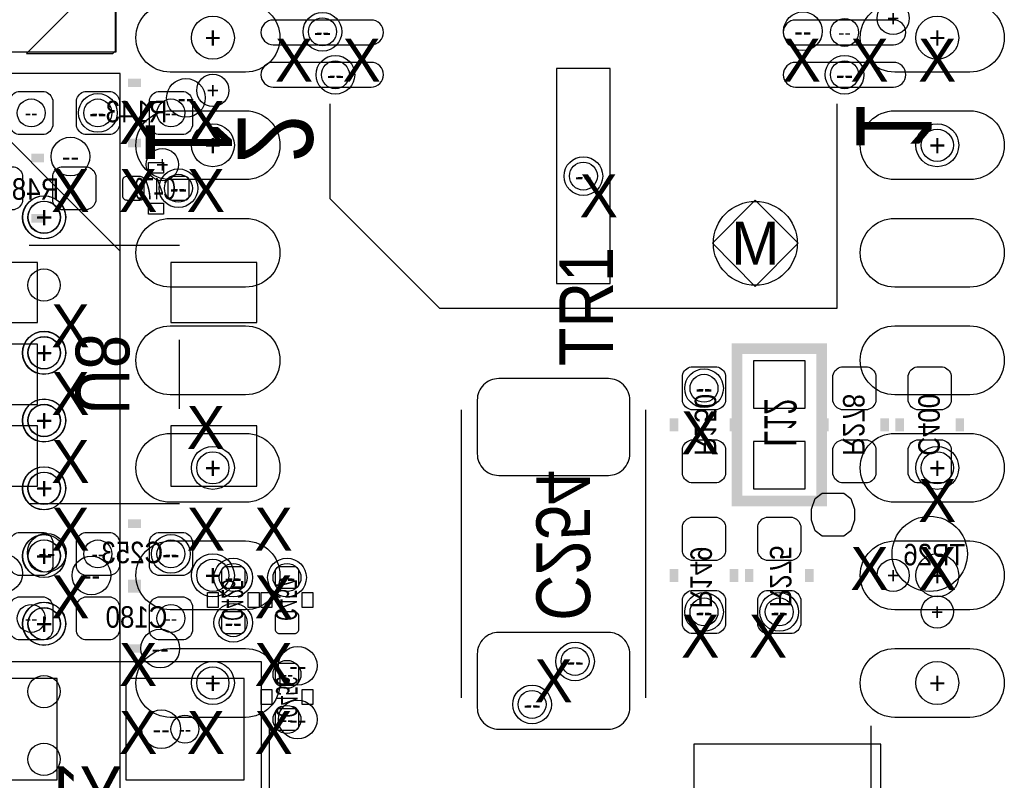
# Model space of a CAD drawing. Extents: x -22 to 398, y -34 to 263.
# Tile 23 of 48: x 45 to 57, y 25 to 34. Entities that reach past the tile are written whole.
import ezdxf
from ezdxf.enums import TextEntityAlignment as Align

# ---------------------------------------------------------------- set-up
doc = ezdxf.new("R2010")
doc.units = 0
for name, color, linetype in [('ASSY_BOT', 211, 'CONTINUOUS'), ('ASSY_TOP', 80, 'CONTINUOUS'), ('BOT', 153, 'CONTINUOUS'), ('DRILL', 254, 'CONTINUOUS'), ('SILK_BOT', 120, 'CONTINUOUS'), ('SILK_TOP', 211, 'CONTINUOUS'), ('TOP', 5, 'CONTINUOUS')]:
    doc.layers.add(name, color=color, linetype=linetype)

# ---------------------------------------------------------------- blocks, each defined once
blk = doc.blocks.new('FIGURE_CIRCLE')
blk.add_circle((0, 0), 0.5)
blk = doc.blocks.new('FIGURE_OBLONG')
blk.add_lwpolyline([(-0.5, -0.125), (-0.5, 0.125), (-0.416, 0.375), (-0.25, 0.5), (0.25, 0.5), (0.416, 0.375), (0.5, 0.125), (0.5, -0.125), (0.416, -0.375), (0.25, -0.5), (-0.25, -0.5), (-0.416, -0.375)], close=True)
blk = doc.blocks.new('FIGURE_DIAMOND')
blk.add_lwpolyline([(-0.5, 0), (0, 0.5), (0.5, 0), (0, -0.5)], close=True)

msp = doc.modelspace()

# ---------------------------------------------------------------- linework, layer by layer
at = {"layer": 'BOT'}
for points in [[(49.095152, 33.693354), (47.939452, 33.693354, 1), (47.939452, 33.401254), (49.095152, 33.401254, 1)], [(55.267352, 33.693354), (54.111652, 33.693354, 1), (54.111652, 33.401254), (55.267352, 33.401254, 1)], [(49.095152, 33.193482), (47.939452, 33.193482, 1), (47.939452, 32.901382), (49.095152, 32.901382, 1)], [(55.267352, 33.193482), (54.111652, 33.193482, 1), (54.111652, 32.901382), (55.267352, 32.901382, 1)], [(45.231304, 32.34182), (44.926504, 32.34182, -0.294587), (44.824904, 32.44342), (44.824904, 32.74822, -0.294587), (44.926504, 32.84982), (45.231304, 32.84982, -0.294587), (45.332904, 32.74822), (45.332904, 32.44342, -0.294587)], [(45.713904, 32.84982), (46.018704, 32.84982, -0.294587), (46.120304, 32.74822), (46.120304, 32.44342, -0.294587), (46.018704, 32.34182), (45.713904, 32.34182, -0.294587), (45.612304, 32.44342), (45.612304, 32.74822, -0.294587)], [(46.577504, 32.84982), (46.882304, 32.84982, -0.294587), (46.983904, 32.74822), (46.983904, 32.44342, -0.294587), (46.882304, 32.34182), (46.577504, 32.34182, -0.294587), (46.475904, 32.44342), (46.475904, 32.74822, -0.294587)], [(44.570904, 31.96082), (44.875704, 31.96082, -0.294587), (44.977304, 31.85922), (44.977304, 31.55442, -0.294587), (44.875704, 31.45282), (44.570904, 31.45282, -0.294587), (44.469304, 31.55442), (44.469304, 31.85922, -0.294587)], [(45.434504, 31.96082), (45.739304, 31.96082, -0.294587), (45.840904, 31.85922), (45.840904, 31.55442, -0.294587), (45.739304, 31.45282), (45.434504, 31.45282, -0.294587), (45.332904, 31.55442), (45.332904, 31.85922, -0.294587)], [(46.412404, 31.79572, 0.414214), (46.361604, 31.84652), (46.209204, 31.84652, 0.414214), (46.158404, 31.79572), (46.158404, 31.61792, 0.414214), (46.209204, 31.56712), (46.361604, 31.56712, 0.414214), (46.412404, 31.61792)], [(46.691804, 31.61792, 0.414214), (46.742604, 31.56712), (46.895004, 31.56712, 0.414214), (46.945804, 31.61792), (46.945804, 31.79572, 0.414214), (46.895004, 31.84652), (46.742604, 31.84652, 0.414214), (46.691804, 31.79572)], [(53.283104, 29.49702), (53.283104, 29.19222, -0.294587), (53.181504, 29.09062), (52.876704, 29.09062, -0.294587), (52.775104, 29.19222), (52.775104, 29.49702, -0.294587), (52.876704, 29.59862), (53.181504, 29.59862, -0.294587)], [(55.061104, 29.49702), (55.061104, 29.19222, -0.294587), (54.959504, 29.09062), (54.654704, 29.09062, -0.294587), (54.553104, 29.19222), (54.553104, 29.49702, -0.294587), (54.654704, 29.59862), (54.959504, 29.59862, -0.294587)], [(55.442104, 29.19222), (55.442104, 29.49702, -0.294587), (55.543704, 29.59862), (55.848504, 29.59862, -0.294587), (55.950104, 29.49702), (55.950104, 29.19222, -0.294587), (55.848504, 29.09062), (55.543704, 29.09062, -0.294587)], [(50.603404, 29.45892, 0.414214), (50.349404, 29.20492), (50.349404, 28.56992, 0.414214), (50.603404, 28.31592), (51.898804, 28.31592, 0.414214), (52.152804, 28.56992), (52.152804, 29.20492, 0.414214), (51.898804, 29.45892)], [(53.283104, 28.63342), (53.283104, 28.32862, -0.294587), (53.181504, 28.22702), (52.876704, 28.22702, -0.294587), (52.775104, 28.32862), (52.775104, 28.63342, -0.294587), (52.876704, 28.73502), (53.181504, 28.73502, -0.294587)], [(55.061104, 28.63342), (55.061104, 28.32862, -0.294587), (54.959504, 28.22702), (54.654704, 28.22702, -0.294587), (54.553104, 28.32862), (54.553104, 28.63342, -0.294587), (54.654704, 28.73502), (54.959504, 28.73502, -0.294587)], [(55.442104, 28.32862), (55.442104, 28.63342, -0.294587), (55.543704, 28.73502), (55.848504, 28.73502, -0.294587), (55.950104, 28.63342), (55.950104, 28.32862, -0.294587), (55.848504, 28.22702), (55.543704, 28.22702, -0.294587)], [(52.775104, 27.41422), (52.775104, 27.71902, -0.294587), (52.876704, 27.82062), (53.181504, 27.82062, -0.294587), (53.283104, 27.71902), (53.283104, 27.41422, -0.294587), (53.181504, 27.31262), (52.876704, 27.31262, -0.294587)], [(53.664104, 27.41422), (53.664104, 27.71902, -0.294587), (53.765704, 27.82062), (54.070504, 27.82062, -0.294587), (54.172104, 27.71902), (54.172104, 27.41422, -0.294587), (54.070504, 27.31262), (53.765704, 27.31262, -0.294587)], [(44.926504, 27.64282), (45.231304, 27.64282, -0.294587), (45.332904, 27.54122), (45.332904, 27.23642, -0.294587), (45.231304, 27.13482), (44.926504, 27.13482, -0.294587), (44.824904, 27.23642), (44.824904, 27.54122, -0.294587)], [(46.018704, 27.13482), (45.713904, 27.13482, -0.294587), (45.612304, 27.23642), (45.612304, 27.54122, -0.294587), (45.713904, 27.64282), (46.018704, 27.64282, -0.294587), (46.120304, 27.54122), (46.120304, 27.23642, -0.294587)], [(46.882304, 27.13482), (46.577504, 27.13482, -0.294587), (46.475904, 27.23642), (46.475904, 27.54122, -0.294587), (46.577504, 27.64282), (46.882304, 27.64282, -0.294587), (46.983904, 27.54122), (46.983904, 27.23642, -0.294587)], [(47.555404, 26.98242, 0.414214), (47.606204, 27.03322), (47.606204, 27.18562, 0.414214), (47.555404, 27.23642), (47.377604, 27.23642, 0.414214), (47.326804, 27.18562), (47.326804, 27.03322, 0.414214), (47.377604, 26.98242)], [(48.012604, 27.23642, 0.414214), (47.961804, 27.18562), (47.961804, 27.03322, 0.414214), (48.012604, 26.98242), (48.190404, 26.98242, 0.414214), (48.241204, 27.03322), (48.241204, 27.18562, 0.414214), (48.190404, 27.23642)], [(45.231304, 26.37282), (44.926504, 26.37282, -0.294587), (44.824904, 26.47442), (44.824904, 26.77922, -0.294587), (44.926504, 26.88082), (45.231304, 26.88082, -0.294587), (45.332904, 26.77922), (45.332904, 26.47442, -0.294587)], [(45.713904, 26.88082), (46.018704, 26.88082, -0.294587), (46.120304, 26.77922), (46.120304, 26.47442, -0.294587), (46.018704, 26.37282), (45.713904, 26.37282, -0.294587), (45.612304, 26.47442), (45.612304, 26.77922, -0.294587)], [(46.577504, 26.88082), (46.882304, 26.88082, -0.294587), (46.983904, 26.77922), (46.983904, 26.47442, -0.294587), (46.882304, 26.37282), (46.577504, 26.37282, -0.294587), (46.475904, 26.47442), (46.475904, 26.77922, -0.294587)], [(52.775104, 26.55062), (52.775104, 26.85542, -0.294587), (52.876704, 26.95702), (53.181504, 26.95702, -0.294587), (53.283104, 26.85542), (53.283104, 26.55062, -0.294587), (53.181504, 26.44902), (52.876704, 26.44902, -0.294587)], [(53.664104, 26.55062), (53.664104, 26.85542, -0.294587), (53.765704, 26.95702), (54.070504, 26.95702, -0.294587), (54.172104, 26.85542), (54.172104, 26.55062, -0.294587), (54.070504, 26.44902), (53.765704, 26.44902, -0.294587)], [(47.377604, 26.70302, 0.414214), (47.326804, 26.65222), (47.326804, 26.49982, 0.414214), (47.377604, 26.44902), (47.555404, 26.44902, 0.414214), (47.606204, 26.49982), (47.606204, 26.65222, 0.414214), (47.555404, 26.70302)], [(48.012604, 26.70302, 0.414214), (47.961804, 26.65222), (47.961804, 26.49982, 0.414214), (48.012604, 26.44902), (48.190404, 26.44902, 0.414214), (48.241204, 26.49982), (48.241204, 26.65222, 0.414214), (48.190404, 26.70302)], [(50.603404, 26.46172, 0.414214), (50.349404, 26.20772), (50.349404, 25.57272, 0.414214), (50.603404, 25.31872), (51.898804, 25.31872, 0.414214), (52.152804, 25.57272), (52.152804, 26.20772, 0.414214), (51.898804, 26.46172)], [(48.190404, 25.83942, 0.414214), (48.241204, 25.89022), (48.241204, 26.04262, 0.414214), (48.190404, 26.09342), (48.012604, 26.09342, 0.414214), (47.961804, 26.04262), (47.961804, 25.89022, 0.414214), (48.012604, 25.83942)], [(48.190404, 25.30602, 0.414214), (48.241204, 25.35682), (48.241204, 25.50922, 0.414214), (48.190404, 25.56002), (48.012604, 25.56002, 0.414214), (47.961804, 25.50922), (47.961804, 25.35682, 0.414214), (48.012604, 25.30602)]]:
    msp.add_lwpolyline(points, format="xyb", close=True, dxfattribs=at)
for points in [[(51.285902, 30.580076), (51.920902, 30.580076), (51.920902, 33.120076), (51.285902, 33.120076)], [(44.139104, 30.11932), (45.155104, 30.11932), (45.155104, 30.83052), (44.139104, 30.83052)], [(46.729904, 30.11932), (47.745904, 30.11932), (47.745904, 30.83052), (46.729904, 30.83052)], [(44.139104, 29.15412), (45.155104, 29.15412), (45.155104, 29.86532), (44.139104, 29.86532)], [(54.222904, 29.6672), (53.613304, 29.6672), (53.613304, 29.1084), (54.222904, 29.1084)], [(44.139104, 28.18892), (45.155104, 28.18892), (45.155104, 28.90012), (44.139104, 28.90012)], [(46.729904, 28.18892), (47.745904, 28.18892), (47.745904, 28.90012), (46.729904, 28.90012)], [(54.222904, 28.71724), (53.613304, 28.71724), (53.613304, 28.15844), (54.222904, 28.15844)], [(45.383704, 24.72182), (45.383704, 25.91562), (43.986704, 25.91562), (43.986704, 24.72182)], [(47.593504, 24.72182), (47.593504, 25.91562), (46.196504, 25.91562), (46.196504, 24.72182)], [(55.118762, 25.14346), (52.908962, 25.14346), (52.908962, 23.34006), (55.118762, 23.34006)]]:
    msp.add_lwpolyline(points, close=True, dxfattribs=at)
for centre, radius in [((53.635402, 31.056326), 0.4953), ((55.696104, 27.38882), 0.4445)]:
    msp.add_circle(centre, radius, dxfattribs=at)
at = {"layer": 'SILK_BOT'}
for points, const_width in [([(46.221904, 32.95142), (46.374304, 32.95142)], 0.1016), ([(46.221904, 32.24022), (46.374304, 32.24022)], 0.1016), ([(45.078904, 32.06242), (45.231304, 32.06242)], 0.1016), ([(45.078904, 31.35122), (45.231304, 31.35122)], 0.1016), ([(54.41823, 29.812742), (54.41823, 28.012898), (53.417978, 28.012898), (53.417978, 29.812742), (54.41823, 29.812742)], 0.127), ([(52.673504, 28.98902), (52.673504, 28.83662)], 0.1016), ([(53.384704, 28.98902), (53.384704, 28.83662)], 0.1016), ([(54.451504, 28.98902), (54.451504, 28.83662)], 0.1016), ([(55.162704, 28.98902), (55.162704, 28.83662)], 0.1016), ([(55.340504, 28.83662), (55.340504, 28.98902)], 0.1016), ([(56.051704, 28.83662), (56.051704, 28.98902)], 0.1016), ([(46.374304, 27.74442), (46.221904, 27.74442)], 0.1016), ([(52.673504, 27.05862), (52.673504, 27.21102)], 0.1016), ([(53.384704, 27.05862), (53.384704, 27.21102)], 0.1016), ([(53.562504, 27.05862), (53.562504, 27.21102)], 0.1016), ([(54.273704, 27.05862), (54.273704, 27.21102)], 0.1016), ([(46.374304, 27.03322), (46.221904, 27.03322)], 0.1016), ([(46.221904, 26.98242), (46.374304, 26.98242)], 0.1016), ([(46.221904, 26.27122), (46.374304, 26.27122)], 0.1016)]:
    msp.add_lwpolyline(points, dxfattribs=dict(at, const_width=const_width))
for points in [[(48.606202, 32.703516), (48.606202, 31.585916), (49.901602, 30.290516), (54.600602, 30.290516), (54.600602, 32.703516)], [(45.053504, 31.03372), (46.831504, 31.03372)], [(46.831504, 29.10332), (46.831504, 29.91612)], [(50.158904, 29.09062), (50.158904, 25.68702)], [(52.343304, 25.68702), (52.343304, 29.09062)], [(45.053504, 27.98572), (46.831504, 27.98572)]]:
    msp.add_lwpolyline(points, dxfattribs=at)
for points in [[(46.463204, 31.88462), (46.463204, 32.01162), (46.641004, 32.01162), (46.641004, 31.88462)], [(46.463204, 31.40202), (46.463204, 31.52902), (46.641004, 31.52902), (46.641004, 31.40202)], [(47.161704, 26.93162), (47.288704, 26.93162), (47.288704, 26.75382), (47.161704, 26.75382)], [(47.644304, 26.93162), (47.771304, 26.93162), (47.771304, 26.75382), (47.644304, 26.75382)], [(47.796704, 26.93162), (47.923704, 26.93162), (47.923704, 26.75382), (47.796704, 26.75382)], [(48.279304, 26.93162), (48.406304, 26.93162), (48.406304, 26.75382), (48.279304, 26.75382)], [(47.796704, 22.81682), (43.783504, 22.81682), (43.783504, 26.11882), (47.796704, 26.11882)], [(47.923704, 25.61082), (47.796704, 25.61082), (47.796704, 25.78862), (47.923704, 25.78862)], [(48.406304, 25.61082), (48.279304, 25.61082), (48.279304, 25.78862), (48.406304, 25.78862)]]:
    msp.add_lwpolyline(points, close=True, dxfattribs=at)
at = {"layer": 'SILK_TOP'}
for points in [[(46.08322, 44.318936), (35.082988, 44.318936), (35.082988, 33.318704), (46.08322, 33.318704), (46.08322, 44.318936)], [(25.129998, 33.062926), (25.129998, 12.062714), (46.13021, 12.062714), (46.13021, 33.062926), (25.129998, 33.062926)], [(47.890684, 25.35682), (47.890684, 23.95982), (55.002684, 23.95982), (55.002684, 25.35682)]]:
    msp.add_lwpolyline(points, dxfattribs=at)
for points in [[(46.07306, 34.348928), (45.023024, 33.298892), (46.043088, 33.298892), (46.07306, 33.328864)], [(44.030138, 33.062926), (46.13021, 30.962854), (46.13021, 33.062926)]]:
    msp.add_lwpolyline(points, close=True, dxfattribs=at)
at = {"layer": 'TOP'}
for points in [[(46.722284, 33.89122), (47.611284, 33.89122, -1), (47.611284, 33.07842), (46.722284, 33.07842, -1)], [(56.171084, 33.07842), (55.282084, 33.07842, -1), (55.282084, 33.89122), (56.171084, 33.89122, -1)], [(46.722284, 32.62122), (47.611284, 32.62122, -1), (47.611284, 31.80842), (46.722284, 31.80842, -1)], [(56.171084, 31.80842), (55.282084, 31.80842, -1), (55.282084, 32.62122), (56.171084, 32.62122, -1)], [(46.722284, 31.35122), (47.611284, 31.35122, -1), (47.611284, 30.53842), (46.722284, 30.53842, -1)], [(56.171084, 30.53842), (55.282084, 30.53842, -1), (55.282084, 31.35122), (56.171084, 31.35122, -1)], [(46.722284, 30.08122), (47.611284, 30.08122, -1), (47.611284, 29.26842), (46.722284, 29.26842, -1)], [(56.171084, 29.26842), (55.282084, 29.26842, -1), (55.282084, 30.08122), (56.171084, 30.08122, -1)], [(46.722284, 28.81122), (47.611284, 28.81122, -1), (47.611284, 27.99842), (46.722284, 27.99842, -1)], [(56.171084, 27.99842), (55.282084, 27.99842, -1), (55.282084, 28.81122), (56.171084, 28.81122, -1)], [(46.722284, 27.54122), (47.611284, 27.54122, -1), (47.611284, 26.72842), (46.722284, 26.72842, -1)], [(56.171084, 26.72842), (55.282084, 26.72842, -1), (55.282084, 27.54122), (56.171084, 27.54122, -1)], [(46.722284, 26.27122), (47.611284, 26.27122, -1), (47.611284, 25.45842), (46.722284, 25.45842, -1)], [(56.171084, 25.45842), (55.282084, 25.45842, -1), (55.282084, 26.27122), (56.171084, 26.27122, -1)]]:
    msp.add_lwpolyline(points, format="xyb", close=True, dxfattribs=at)
for centre, radius in [((45.230034, 31.362904), 0.1905), ((53.635402, 31.056326), 0.4953), ((45.230034, 30.562804), 0.1905), ((45.230034, 29.762704), 0.1905), ((45.230034, 28.962858), 0.1905), ((45.230034, 28.162758), 0.1905), ((45.230034, 27.362912), 0.1905), ((45.230034, 26.562812), 0.1905), ((45.230034, 25.762712), 0.1905), ((45.230034, 24.962866), 0.1905)]:
    msp.add_circle(centre, radius, dxfattribs=at)

# ---------------------------------------------------------------- block references
at = {"layer": 'DRILL'}
for name, p, xscale, yscale in [('FIGURE_CIRCLE', (55.264304, 33.71342), 0.381, 0.381), ('FIGURE_CIRCLE', (48.520604, 33.55467), 0.4572, 0.4572), ('FIGURE_CIRCLE', (54.197504, 33.56102), 0.4572, 0.4572), ('FIGURE_CIRCLE', (47.225204, 33.48482), 0.508, 0.508), ('FIGURE_CIRCLE', (48.520604, 33.55467), 0.3302, 0.3302), ('FIGURE_CIRCLE', (54.689502, 33.547304), 0.3302, 0.3302), ('FIGURE_CIRCLE', (55.785004, 33.48482), 0.508, 0.508), ('FIGURE_CIRCLE', (48.673004, 33.04667), 0.4572, 0.4572), ('FIGURE_CIRCLE', (54.689502, 33.047432), 0.4572, 0.4572), ('FIGURE_CIRCLE', (48.673004, 33.04667), 0.3302, 0.3302), ('FIGURE_CIRCLE', (54.689502, 33.047432), 0.3302, 0.3302), ('FIGURE_CIRCLE', (47.225204, 32.86252), 0.381, 0.381), ('FIGURE_CIRCLE', (46.907704, 32.77362), 0.4572, 0.4572), ('FIGURE_CIRCLE', (45.866304, 32.59582), 0.4572, 0.4572), ('FIGURE_CIRCLE', (45.078904, 32.59582), 0.3302, 0.3302), ('FIGURE_CIRCLE', (45.866304, 32.59582), 0.3302, 0.3302), ('FIGURE_CIRCLE', (46.729904, 32.59582), 0.3302, 0.3302), ('FIGURE_CIRCLE', (47.225204, 32.21482), 0.508, 0.508), ('FIGURE_CIRCLE', (55.785004, 32.21482), 0.508, 0.508), ('FIGURE_CIRCLE', (55.785004, 32.21482), 0.381, 0.381), ('FIGURE_CIRCLE', (45.542454, 32.08147), 0.4572, 0.4572), ('FIGURE_CIRCLE', (46.628304, 31.98622), 0.381, 0.381), ('FIGURE_CIRCLE', (51.603402, 31.850076), 0.4572, 0.4572), ('FIGURE_CIRCLE', (51.603402, 31.850076), 0.3302, 0.3302), ('FIGURE_CIRCLE', (46.818804, 31.70682), 0.4572, 0.4572), ('FIGURE_CIRCLE', (46.818804, 31.70682), 0.3302, 0.3302), ('FIGURE_CIRCLE', (45.230034, 31.362904), 0.508, 0.508), ('FIGURE_CIRCLE', (45.232574, 31.364936), 0.508, 0.508), ('FIGURE_CIRCLE', (45.232574, 31.364936), 0.381, 0.381), ('FIGURE_DIAMOND', (53.635402, 31.056326), 1.016, 1.016), ('FIGURE_CIRCLE', (45.232574, 29.764736), 0.508, 0.508), ('FIGURE_CIRCLE', (45.230034, 29.762704), 0.508, 0.508), ('FIGURE_CIRCLE', (45.232574, 29.764736), 0.381, 0.381), ('FIGURE_CIRCLE', (53.029104, 29.34462), 0.4572, 0.4572), ('FIGURE_CIRCLE', (53.029104, 29.34462), 0.3302, 0.3302), ('FIGURE_CIRCLE', (45.230034, 28.962858), 0.508, 0.508), ('FIGURE_CIRCLE', (45.232574, 28.964636), 0.508, 0.508), ('FIGURE_CIRCLE', (45.232574, 28.964636), 0.381, 0.381), ('FIGURE_CIRCLE', (47.225204, 28.40482), 0.508, 0.508), ('FIGURE_CIRCLE', (55.785004, 28.40482), 0.508, 0.508), ('FIGURE_CIRCLE', (47.225204, 28.40482), 0.381, 0.381), ('FIGURE_CIRCLE', (55.785004, 28.40482), 0.381, 0.381), ('FIGURE_CIRCLE', (45.230034, 28.162758), 0.508, 0.508), ('FIGURE_CIRCLE', (45.232574, 28.164536), 0.508, 0.508), ('FIGURE_CIRCLE', (45.232574, 28.164536), 0.381, 0.381), ('FIGURE_OBLONG', (54.553104, 27.85237), 0.508, 0.508), ('FIGURE_CIRCLE', (45.230034, 27.362912), 0.508, 0.508), ('FIGURE_CIRCLE', (45.232574, 27.364436), 0.508, 0.508), ('FIGURE_CIRCLE', (45.263054, 27.40152), 0.4572, 0.4572), ('FIGURE_CIRCLE', (46.729904, 27.38882), 0.4572, 0.4572), ('FIGURE_CIRCLE', (45.232574, 27.364436), 0.381, 0.381), ('FIGURE_CIRCLE', (45.866304, 27.38882), 0.3302, 0.3302), ('FIGURE_CIRCLE', (46.729904, 27.38882), 0.3302, 0.3302), ('FIGURE_CIRCLE', (44.748704, 27.16022), 0.4572, 0.4572), ('FIGURE_CIRCLE', (45.790104, 27.13482), 0.4572, 0.4572), ('FIGURE_CIRCLE', (47.225204, 27.13482), 0.508, 0.508), ('FIGURE_CIRCLE', (55.785004, 27.13482), 0.508, 0.508), ('FIGURE_CIRCLE', (47.225204, 27.13482), 0.381, 0.381), ('FIGURE_CIRCLE', (47.466504, 27.10942), 0.4572, 0.4572), ('FIGURE_CIRCLE', (47.466504, 27.10942), 0.3302, 0.3302), ('FIGURE_CIRCLE', (48.101504, 27.10942), 0.4572, 0.4572), ('FIGURE_CIRCLE', (48.101504, 27.10942), 0.3302, 0.3302), ('FIGURE_CIRCLE', (55.264304, 27.13482), 0.381, 0.381), ('FIGURE_CIRCLE', (53.029104, 26.70302), 0.4572, 0.4572), ('FIGURE_CIRCLE', (53.918104, 26.70302), 0.4572, 0.4572), ('FIGURE_CIRCLE', (55.785004, 26.70302), 0.381, 0.381), ('FIGURE_CIRCLE', (45.078904, 26.62682), 0.3302, 0.3302), ('FIGURE_CIRCLE', (45.230034, 26.562812), 0.508, 0.508), ('FIGURE_CIRCLE', (45.232574, 26.564336), 0.508, 0.508), ('FIGURE_CIRCLE', (46.729904, 26.62682), 0.3302, 0.3302), ('FIGURE_CIRCLE', (47.466504, 26.57602), 0.4572, 0.4572), ('FIGURE_CIRCLE', (53.029104, 26.70302), 0.3302, 0.3302), ('FIGURE_CIRCLE', (53.918104, 26.70302), 0.3302, 0.3302), ('FIGURE_CIRCLE', (45.232574, 26.564336), 0.381, 0.381), ('FIGURE_CIRCLE', (47.466504, 26.57602), 0.3302, 0.3302), ('FIGURE_CIRCLE', (46.602904, 26.27122), 0.4572, 0.4572), ('FIGURE_CIRCLE', (48.228504, 26.06802), 0.4572, 0.4572), ('FIGURE_CIRCLE', (51.505104, 26.11882), 0.4572, 0.4572), ('FIGURE_CIRCLE', (51.505104, 26.11882), 0.3302, 0.3302), ('FIGURE_CIRCLE', (47.225204, 25.86482), 0.508, 0.508), ('FIGURE_CIRCLE', (48.101504, 25.96642), 0.3302, 0.3302), ('FIGURE_CIRCLE', (55.785004, 25.86482), 0.508, 0.508), ('FIGURE_CIRCLE', (47.225204, 25.86482), 0.381, 0.381), ('FIGURE_CIRCLE', (50.997104, 25.61082), 0.4572, 0.4572), ('FIGURE_CIRCLE', (50.997104, 25.61082), 0.3302, 0.3302), ('FIGURE_CIRCLE', (48.101504, 25.43302), 0.3302, 0.3302), ('FIGURE_CIRCLE', (48.228504, 25.43302), 0.4572, 0.4572), ('FIGURE_CIRCLE', (46.615604, 25.31872), 0.4572, 0.4572), ('FIGURE_CIRCLE', (46.895004, 25.31872), 0.3302, 0.3302)]:
    msp.add_blockref(name, p, dxfattribs=dict(at, xscale=xscale, yscale=yscale))

# ---------------------------------------------------------------- texts
at = {"layer": 'ASSY_BOT', "text_generation_flag": 2}
for s, height, width, p in [('R143', 0.254, 0.9, (46.323504, 32.485838)), ('R48', 0.254, 0.9, (45.129704, 31.571184)), ('C479', 0.254, 0.6, (46.54423, 31.574994)), ('C253', 0.254, 0.9, (46.272704, 27.278584)), ('C180', 0.254, 0.9, (46.323504, 26.516584)), ('Y1', 0.635, 0.8784, (45.694854, 24.243284))]:
    msp.add_text(s, height=height, dxfattribs=dict(at, width=width)).set_placement(p, align=Align.CENTER)
for s, height, width, p in [('U8', 0.635, 0.8784, (45.603922, 29.50972)), ('R150', 0.254, 0.9, (52.919122, 28.91282)), ('L12', 0.381, 0.666667, (53.740304, 28.93822)), ('R278', 0.254, 0.9, (54.671722, 28.91282)), ('C400', 0.254, 0.9, (55.560468, 28.91282)), ('C254', 0.635, 0.8784, (51.047904, 27.49042)), ('R275', 0.254, 0.9, (53.807868, 27.12212)), ('R149', 0.254, 0.9, (52.868322, 27.10942)), ('C425', 0.254, 0.6, (47.331122, 26.84272)), ('C457', 0.254, 0.6, (47.965868, 26.84272)), ('C456', 0.254, 0.6, (47.972218, 25.69972))]:
    msp.add_text(s, height=height, rotation=270, dxfattribs=dict(at, width=width)).set_placement(p, align=Align.CENTER)
at = {"layer": 'ASSY_BOT', "text_generation_flag": 2, "width": 0.9}
msp.add_text('TP26', height=0.254, dxfattribs=at).set_placement((56.115204, 27.253184))
at = {"layer": 'ASSY_TOP', "width": 0.8784}
msp.add_text('TR1', height=0.635, rotation=90, dxfattribs=at).set_placement((51.954684, 30.30982), align=Align.CENTER)
at = {"layer": 'DRILL'}
for s, height, p in [('+', 0.1905, (55.264304, 33.71342)), ('+', 0.254, (47.225204, 33.48482)), ('--', 0.2286, (48.520604, 33.55467)), ('--', 0.1651, (48.520604, 33.55467)), ('--', 0.2286, (54.197504, 33.56102)), ('--', 0.1651, (54.689502, 33.547304)), ('+', 0.254, (55.785004, 33.48482)), ('X', 0.508, (48.184054, 33.21812)), ('X', 0.508, (48.984154, 33.21812)), ('X', 0.508, (54.184804, 33.21812)), ('X', 0.508, (54.984904, 33.21812)), ('X', 0.508, (55.785004, 33.21812)), ('+', 0.1905, (47.225204, 32.86252)), ('--', 0.2286, (48.673004, 33.04667)), ('--', 0.1651, (48.673004, 33.04667)), ('--', 0.2286, (54.689502, 33.047432)), ('--', 0.1651, (54.689502, 33.047432)), ('X', 0.508, (46.342554, 32.48152)), ('--', 0.2286, (46.907704, 32.77362)), ('X', 0.508, (47.142654, 32.48152)), ('--', 0.1651, (45.078904, 32.59582)), ('--', 0.2286, (45.866304, 32.59582)), ('--', 0.1651, (45.866304, 32.59582)), ('--', 0.1651, (46.729904, 32.59582)), ('+', 0.254, (47.225204, 32.21482)), ('+', 0.254, (55.785004, 32.21482)), ('+', 0.1905, (55.785004, 32.21482)), ('--', 0.2286, (45.542454, 32.08147)), ('+', 0.1905, (46.628304, 31.98622)), ('X', 0.508, (45.542454, 31.68142)), ('X', 0.508, (46.342554, 31.68142)), ('X', 0.508, (47.142654, 31.68142)), ('--', 0.2286, (51.603402, 31.850076)), ('--', 0.1651, (51.603402, 31.850076)), ('X', 0.508, (51.784504, 31.61792)), ('--', 0.2286, (46.818804, 31.70682)), ('--', 0.1651, (46.818804, 31.70682)), ('+', 0.254, (45.230034, 31.362904)), ('+', 0.254, (45.232574, 31.364936)), ('+', 0.1905, (45.232574, 31.364936)), ('M', 0.508, (53.635402, 31.056326)), ('X', 0.508, (45.542454, 30.08122)), ('+', 0.254, (45.230034, 29.762704)), ('+', 0.254, (45.232574, 29.764736)), ('+', 0.1905, (45.232574, 29.764736)), ('X', 0.508, (45.542454, 29.28112)), ('--', 0.2286, (53.029104, 29.34462)), ('--', 0.1651, (53.029104, 29.34462)), ('X', 0.508, (47.142654, 28.88107)), ('+', 0.254, (45.230034, 28.962858)), ('+', 0.254, (45.232574, 28.964636)), ('+', 0.1905, (45.232574, 28.964636)), ('X', 0.508, (52.984654, 28.81757)), ('X', 0.508, (45.542454, 28.48102)), ('+', 0.254, (47.225204, 28.40482)), ('+', 0.1905, (47.225204, 28.40482)), ('+', 0.254, (55.785004, 28.40482)), ('+', 0.1905, (55.785004, 28.40482)), ('+', 0.254, (45.230034, 28.162758)), ('+', 0.254, (45.232574, 28.164536)), ('+', 0.1905, (45.232574, 28.164536)), ('X', 0.508, (55.785004, 28.01747)), ('X', 0.508, (45.542454, 27.68092)), ('X', 0.508, (47.142654, 27.68092)), ('X', 0.508, (47.942754, 27.68092)), ('X', 0.508, (54.984904, 27.21737)), ('X', 0.508, (55.785004, 27.21737)), ('+', 0.254, (45.230034, 27.362912)), ('+', 0.254, (45.232574, 27.364436)), ('--', 0.2286, (45.263054, 27.40152)), ('+', 0.1905, (45.232574, 27.364436)), ('--', 0.1651, (45.866304, 27.38882)), ('--', 0.2286, (46.729904, 27.38882)), ('--', 0.1651, (46.729904, 27.38882)), ('X', 0.508, (45.542454, 26.88082)), ('--', 0.2286, (45.790104, 27.13482)), ('+', 0.254, (47.225204, 27.13482)), ('+', 0.1905, (47.225204, 27.13482)), ('X', 0.508, (47.942754, 26.88082)), ('+', 0.1905, (55.264304, 27.13482)), ('+', 0.254, (55.785004, 27.13482)), ('--', 0.2286, (47.466504, 27.10942)), ('--', 0.1651, (47.466504, 27.10942)), ('--', 0.2286, (48.101504, 27.10942)), ('--', 0.1651, (48.101504, 27.10942)), ('+', 0.1905, (55.785004, 26.70302)), ('+', 0.254, (45.230034, 26.562812)), ('+', 0.254, (45.232574, 26.564336)), ('X', 0.508, (52.984654, 26.41727)), ('--', 0.2286, (53.029104, 26.70302)), ('--', 0.1651, (53.029104, 26.70302)), ('X', 0.508, (53.784754, 26.41727)), ('--', 0.2286, (53.918104, 26.70302)), ('--', 0.1651, (53.918104, 26.70302)), ('--', 0.1651, (45.078904, 26.62682)), ('+', 0.1905, (45.232574, 26.564336)), ('--', 0.1651, (46.729904, 26.62682)), ('--', 0.2286, (47.466504, 26.57602)), ('--', 0.1651, (47.466504, 26.57602)), ('X', 0.508, (46.342554, 26.08072)), ('X', 0.508, (47.942754, 26.08072)), ('--', 0.2286, (46.602904, 26.27122)), ('X', 0.508, (51.251104, 25.89022)), ('--', 0.2286, (51.505104, 26.11882)), ('--', 0.1651, (51.505104, 26.11882)), ('+', 0.254, (47.225204, 25.86482)), ('--', 0.1651, (48.101504, 25.96642)), ('--', 0.2286, (48.228504, 26.06802)), ('+', 0.254, (55.785004, 25.86482)), ('+', 0.1905, (47.225204, 25.86482)), ('--', 0.1651, (50.997104, 25.61082)), ('X', 0.508, (46.342554, 25.28062)), ('X', 0.508, (47.142654, 25.28062)), ('X', 0.508, (47.942754, 25.28062)), ('--', 0.2286, (50.997104, 25.61082)), ('--', 0.1651, (48.101504, 25.43302)), ('--', 0.2286, (48.228504, 25.43302)), ('--', 0.2286, (46.615604, 25.31872)), ('--', 0.1651, (46.895004, 25.31872))]:
    msp.add_text(s, height=height, dxfattribs=at).set_placement(p, align=Align.MIDDLE_CENTER)
at = {"layer": 'SILK_BOT', "text_generation_flag": 2, "width": 0.885714}
for s, p in [('1', (54.829202, 32.132016)), ('2', (47.517304, 31.99892))]:
    msp.add_text(s, height=0.889, rotation=270, dxfattribs=at).set_placement(p)
at = {"layer": 'SILK_TOP', "width": 0.676544}
msp.add_text('1', height=1.020064, rotation=270, dxfattribs=at).set_placement((46.430184, 32.262826), align=Align.CENTER)

doc.saveas('drawing.dxf')
